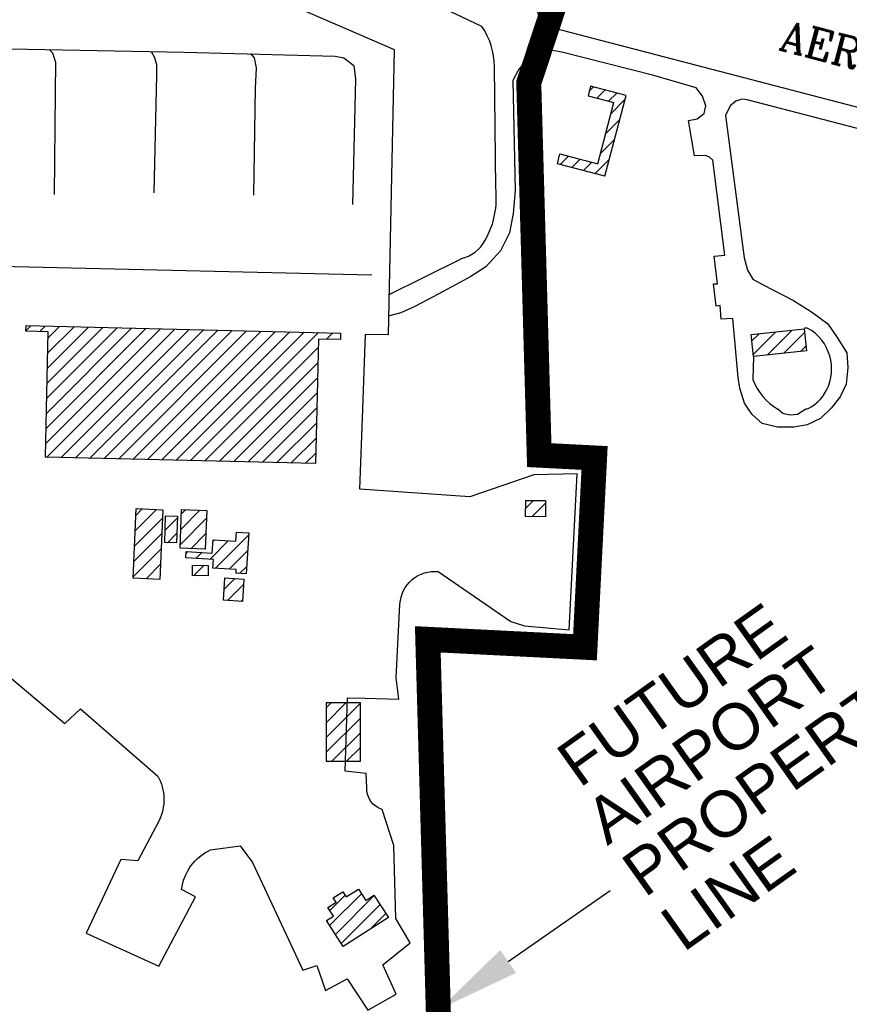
# Model space of a CAD drawing. Header units: feet. Extents: x 0 to 208040, y 0 to 211214.
# Tile 41 of 71: x 196880 to 197876, y 196786 to 197967. Entities that reach past the tile are written whole.
import ezdxf
from ezdxf.enums import TextEntityAlignment as Align

# ---------------------------------------------------------------- set-up
doc = ezdxf.new("R2010")
doc.units = ezdxf.units.FT
doc.header["$LTSCALE"] = 0.5
doc.header["$MEASUREMENT"] = 0
doc.header["$XCLIPFRAME"] = 0
doc.linetypes.add('PHANTOM2', pattern=[1.25, 0.625, -0.125, 0.125, -0.125, 0.125, -0.125])
for name, color, linetype in [('AIR-MARKING', 5, 'CONTINUOUS'), ('f-apboundarytext', 42, 'CONTINUOUS'), ('Future Property Line', 251, 'PHANTOM2'), ('image', 7, 'CONTINUOUS'), ('MA-BLDG', 11, 'CONTINUOUS'), ('MA-BLDGHATCH', 11, 'CONTINUOUS'), ('R-PAVED', 11, 'CONTINUOUS'), ('R-PAVED-T', 1, 'CONTINUOUS'), ('TAXIWYPAVED', 5, 'CONTINUOUS')]:
    doc.layers.add(name, color=color, linetype=linetype)
doc.styles.add('ARIAL', font='ARIAL.TTF')
doc.styles.add('CVFONT05', font='ROMANC')
picture_1 = doc.add_image_def('image1.jpg', size_in_pixel=(2000, 2400))

# ---------------------------------------------------------------- blocks, each defined once
blk = doc.blocks.new('SCPSUNIT')
at = {"layer": 'MA-BLDG'}
for p, q in [((-30.2, 43.7), (28.5, 49.4)), ((28.5, 49.4), (29.6, 37.4)), ((-30.2, 43.7), (-20.5, -55.9)), ((29.6, 37.4), (-17.1, 32.9)), ((-17.1, 32.9), (-9.7, -42.8)), ((22.1, -39.7), (-9.7, -42.8)), ((23.3, -51.6), (22.1, -39.7)), ((-20.5, -55.9), (23.3, -51.6))]:
    blk.add_line(p, q, dxfattribs=at)

msp = doc.modelspace()

# ---------------------------------------------------------------- hatches: boundary and pattern name
at = {"layer": 'MA-BLDGHATCH'}
h = msp.add_hatch(dxfattribs=at)
h.set_pattern_fill('ANSI31', color=256, scale=100, style=0)
h.paths.add_polyline_path([(197607.7, 197876.5), (197565.1, 197887.7), (197562.1, 197876.1), (197593, 197868), (197573.8, 197794.4), (197528.3, 197806.3), (197525.3, 197794.7), (197582.4, 197779.8)])
h = msp.add_hatch(dxfattribs=at)
h.set_pattern_fill('ANSI31', color=256, scale=100, style=0)
h.paths.add_polyline_path([(197234.9, 197434.9), (197236.4, 197500), (197238.4, 197584.2), (197264.9, 197583.7), (197264.8, 197591.5), (196887.4, 197600.4), (196887.2, 197593.8), (196914.1, 197593.1), (196911.9, 197500), (196910.6, 197442.6)])
h.paths.add_polyline_path([(197015.9, 197297.3), (197048.1, 197295.9), (197051.6, 197379.4), (197019.5, 197380.8)])
h.paths.add_polyline_path([(197054, 197340), (197068.1, 197339.7), (197069, 197371.9), (197054.9, 197372.2)])
h.paths.add_polyline_path([(197072.2, 197333.3), (197102.6, 197332.1), (197104.4, 197378.7), (197074, 197379.8)])
h.paths.add_polyline_path([(197112, 197343.5), (197111, 197327.4), (197079.7, 197329.4), (197079.2, 197321.8), (197112.3, 197319.7), (197111.6, 197309.4), (197139.8, 197307.6), (197139.6, 197303.2), (197151.5, 197302.4), (197154.7, 197351.7), (197139.9, 197352.7), (197139.2, 197341.7)])
h.paths.add_polyline_path([(197106, 197300.2), (197106.1, 197312.7), (197087.3, 197312.9), (197087.2, 197300.4)])
h.paths.add_polyline_path([(197148.9, 197296.3), (197126.1, 197297.8), (197124.3, 197271), (197147.1, 197269.5)])
h.paths.add_polyline_path([(197247.7, 197077.7), (197270.8, 197077.7), (197273.1, 197147.7), (197247.7, 197147.7)])
h.paths.add_polyline_path([(197270.8, 197077.7), (197288.7, 197077.7), (197288.7, 197147.7), (197273.1, 197147.7)])
h.paths.add_polyline_path([(197510.9, 197371.1), (197511.1, 197390.4), (197487.2, 197390.7), (197486.9, 197371.4)])
h.paths.add_polyline_path([(197295.1, 196910.7), (197286.3, 196924.3), (197271.8, 196914.9), (197267.7, 196921.2), (197256.2, 196913.8), (197259.5, 196908.7), (197249.6, 196902.3), (197256.4, 196891.9), (197248, 196886.5), (197268.1, 196855.3), (197322.4, 196890.4), (197305.1, 196917.2)])
h = msp.add_hatch(dxfattribs=at)
h.set_pattern_fill('ANSI31', color=256, scale=100, style=0)
h.paths.add_polyline_path([(197821.5, 197596.6), (197758, 197589.7), (197760.9, 197563.3), (197824.4, 197570.3)])

# ---------------------------------------------------------------- linework, layer by layer
at = {"layer": 'AIR-MARKING'}
for points, elevation in [([(196671.3, 197910.3), (196680.3, 197922.2), (196690.5, 197929.6), (196705.3, 197933.6), (196742.8, 197934.8), (197077.1, 197928.5), (197258.5, 197923.6), (197269, 197921.8), (197280.9, 197912.5), (197282.9, 197896.1), (197279.3, 197745.6)], 10.6), ([(196915.6, 197931.4), (196919.3, 197927.7), (196922.6, 197916.3), (196922.3, 197880.1), (196921.2, 197757.9)], 11.9), ([(197038.1, 197928.3), (197041, 197922.8), (197043.8, 197913.9), (197043.8, 197901.3), (197040.7, 197759.6)], 12.2), ([(197156.9, 197926.8), (197161.3, 197921.6), (197163.5, 197909.8), (197162.6, 197885.2), (197160.5, 197757)], 12.2), ([(196583.3, 197614.4), (196590.8, 197631.3), (196599.7, 197641.5), (196614, 197654.2), (196629.4, 197661.5), (196649.5, 197670.7), (196664.2, 197674.5), (196684.1, 197675.8), (197302.6, 197661.3)], 10.8)]:
    msp.add_lwpolyline(points, dxfattribs=dict(at, elevation=elevation))
at = {"layer": 'f-apboundarytext', "color": 1}
msp.add_line((197466.1, 196837.5), (197588.5, 196922.5), dxfattribs=at)
msp.add_solid([(197475.6, 196823.8), (197456.6, 196851.2), (197384, 196780.5)], dxfattribs=at)
at = {"layer": 'Future Property Line', "const_width": 30}
msp.add_lwpolyline([(199958.5, 201566), (199518, 201274, 0.24035), (199171.2, 200671), (199115.8, 200308.9, -0.112692), (199040.7, 200084.2), (198995.6, 200017.4), (198715.9, 199615.5, 0.072505), (198626.4, 199442.7), (197919.3, 199616.6), (197686.8, 198484.7), (197490.9, 197891.7), (197503.5, 197445), (197569.9, 197441.6), (197558.4, 197214.5), (197369.7, 197224), (197409.9, 195804.9)], format="xyb", dxfattribs=at)
at = {"layer": 'MA-BLDG'}
for p, q in [((197247.7, 197147.7), (197247.7, 197077.7)), ((197288.7, 197147.7), (197247.7, 197147.7)), ((197288.7, 197077.7), (197288.7, 197147.7)), ((197247.7, 197077.7), (197288.7, 197077.7))]:
    msp.add_line(p, q, dxfattribs=at)
at = {"layer": 'MA-BLDG', "elevation": 61.3}
for points in [[(196911.9, 197500), (196914.1, 197593.1), (196887.2, 197593.8), (196887.4, 197600.4), (197264.8, 197591.5), (197264.9, 197583.7), (197238.4, 197584.2), (197236.4, 197500)], [(197236.4, 197500), (197234.9, 197434.9), (196910.6, 197442.6), (196911.9, 197500)]]:
    msp.add_lwpolyline(points, dxfattribs=at)
at = {"layer": 'MA-BLDG'}
for points, elevation in [([(197824.4, 197570.3), (197760.9, 197563.3), (197758, 197589.7), (197821.5, 197596.6)], 45), ([(197510.9, 197371.1), (197486.9, 197371.4), (197487.2, 197390.7), (197511.1, 197390.4)], 28.3), ([(197051.6, 197379.4), (197048.1, 197295.9), (197015.9, 197297.3), (197019.5, 197380.8)], 21.5), ([(197104.4, 197378.7), (197102.6, 197332.1), (197072.2, 197333.3), (197074, 197379.8)], 22), ([(197069, 197371.9), (197068.1, 197339.7), (197054, 197340), (197054.9, 197372.2)], 21.7), ([(197139.6, 197303.2), (197139.8, 197307.6), (197111.6, 197309.4), (197112.3, 197319.7), (197079.2, 197321.8), (197079.7, 197329.4), (197111, 197327.4), (197112, 197343.5), (197139.2, 197341.7), (197139.9, 197352.7), (197154.7, 197351.7), (197151.5, 197302.4)], 22.8), ([(197106, 197300.2), (197087.2, 197300.4), (197087.3, 197312.9), (197106.1, 197312.7)], 23.4), ([(197147.1, 197269.5), (197124.3, 197271), (197126.1, 197297.8), (197148.9, 197296.3)], 22.3)]:
    msp.add_lwpolyline(points, close=True, dxfattribs=dict(at, elevation=elevation))
msp.add_lwpolyline([(197248, 196886.5), (197256.4, 196891.9), (197249.6, 196902.3), (197259.5, 196908.7), (197256.2, 196913.8), (197267.7, 196921.2), (197271.8, 196914.9), (197286.3, 196924.3), (197295.1, 196910.7), (197305.1, 196917.2), (197322.4, 196890.4), (197268.1, 196855.3)], close=True, dxfattribs=at)
at = {"layer": 'R-PAVED'}
for points, elevation in [([(198460.7, 198399.1), (198555, 198855, 0.416445), (198520.9, 198907), (198195.5, 198974.9, 0.286935), (198181.3, 198959), (198157.1, 198963.2), (198157.2, 198964.2, 0.404946), (198150.9, 198983.7), (198080.2, 198997.6, 0.285953), (198066.7, 198982.4), (198048.4, 198986.4, 0.327477), (198035.2, 199008), (197823.8, 199050.4), (197823.8, 199050.7, 0.369799), (197778.8, 199017.9), (197681.5, 198553.9, -0.036725), (197615.2, 198326.2), (197504.2, 197990.2, 0.544903), (197521.6, 197957.4), (198305.1, 197753.2, 0.512441), (198330.9, 197768.9), (198341.3, 197823.8), (198361.9, 197921.8)], 35.9), ([(197322.7, 197637.5), (197409.8, 197680.5), (197409.8, 197680.8, 0.21898), (197438.5, 197702.8, 0.160025), (197451.2, 197765.9), (197449.8, 197911.2, 0.144133), (197434.7, 197959.4), (197202, 198069.7), (197202.2, 198069.7, -0.340636), (197168.3, 198173.9)], 13.8), ([(197823.6, 197500, 0.156944), (197845.7, 197518, 0.394206), (197831.1, 197594.2), (197825.2, 197597.3), (197822.1, 197597.5)], 43.9), ([(197760.9, 197563.3), (197759.8, 197535.8), (197760.1, 197535.8, 0.169563), (197790.1, 197500.2, 0.353632)], 43.9)]:
    msp.add_lwpolyline(points, format="xyb", dxfattribs=dict(at, elevation=elevation))
at = {"layer": 'R-PAVED', "elevation": 17.1}
for points in [[(197754.9, 197500), (197750.1, 197507.2), (197744.2, 197525.2), (197742.4, 197538), (197736, 197608.9), (197721.9, 197608.1), (197720.5, 197624.4), (197715.7, 197623.9), (197712.5, 197650.7), (197717.4, 197650.6), (197713.5, 197683.8), (197726.1, 197685.1), (197711.9, 197798.9), (197707.7, 197802.7), (197703, 197804.6), (197690, 197804.2), (197682.8, 197846.3), (197693.2, 197848.6), (197701.3, 197854.8), (197703.5, 197863.9), (197699.3, 197875.7), (197692, 197885.6), (197641.2, 197900.5), (197532.4, 197928.2), (197517.6, 197930.7), (197506.4, 197929), (197496.3, 197924.9), (197487, 197917.7), (197478.6, 197907.2), (197471.6, 197894.5), (197474.6, 197762.7), (197472, 197735), (197467.6, 197711.6), (197456.9, 197690.2), (197439.3, 197670.8), (197421.2, 197659.4), (197403.6, 197649.9), (197376, 197634.9), (197354.1, 197623.4), (197337.3, 197615.8), (197322, 197611.7)], [(198287.5, 197732.4), (197753, 197871.2), (197746.7, 197871.9), (197739.3, 197869.7), (197732.6, 197863.9), (197727.2, 197852.4), (197749.3, 197681.6), (197753.4, 197666.8), (197760.1, 197656.2), (197772.3, 197649.3), (197808.9, 197630.5), (197831.7, 197616.3), (197849.9, 197602.4), (197861.2, 197586.2), (197872.6, 197567.9), (197874.1, 197550.1), (197871.8, 197530), (197864.6, 197514.9), (197853.9, 197501.3)], [(197853.9, 197501.3), (197841, 197489), (197825.2, 197481.2), (197809, 197478.4), (197789.7, 197478.7), (197771.2, 197482.8), (197759, 197493.8), (197754.9, 197500)]]:
    msp.add_lwpolyline(points, dxfattribs=at)
at = {"layer": 'R-PAVED'}
msp.add_lwpolyline([(197823.6, 197500), (197813.7, 197493.9), (197804.7, 197492.8), (197795.8, 197494.9), (197790.1, 197500.2)], dxfattribs=at)
at = {"layer": 'TAXIWYPAVED'}
for p, q in [((197329.8, 197931.1, 20.1), (196867.2, 198132.2, 20.1)), ((197322.4, 197589.7, 20.1), (197329.8, 197931.1, 20.1)), ((197291.5, 197500, 20.1), (197294.7, 197590.2, 20.1)), ((197294.7, 197590.2, 20.1), (197322.4, 197589.7, 20.1))]:
    msp.add_line(p, q, dxfattribs=at)
at = {"layer": 'TAXIWYPAVED', "elevation": 20.1}
msp.add_lwpolyline([(196869.8, 197177), (196933.9, 197123.1), (196952.7, 197140.8), (197045.7, 197060, -0.243251), (197046.9, 197006), (197021.6, 196958.3), (197001.2, 196959.8), (196959.4, 196871.5), (197046.6, 196831.7), (197090.9, 196915.2), (197074, 196923.7, -0.259076), (197108.9, 196971.4), (197144.3, 196976.1), (197159.1, 196956.2), (197219.8, 196827.2), (197236.4, 196832.5), (197247, 196802.7), (197272.7, 196816.5), (197297.6, 196779.2), (197331.7, 196798.1), (197315.7, 196833.5), (197348.4, 196860), (197331.4, 196889.1), (197329.1, 196976.8), (197315.1, 197019.9, -0.344039), (197296.4, 197045.7), (197295.6, 197062.9), (197270.4, 197066), (197273.4, 197153.9), (197294.5, 197153.4), (197335, 197152.3), (197331.9, 197178), (197336.3, 197266.3, -0.43202), (197382.3, 197305.2), (197469.4, 197245.4), (197485.6, 197240.3), (197539.5, 197235.5), (197548.9, 197422.7), (197496.8, 197421.5), (197420.1, 197394.9), (197288.1, 197404.3), (197291.5, 197500)], format="xyb", dxfattribs=at)

# ---------------------------------------------------------------- block references
at = {"layer": 'MA-BLDG', "rotation": 159.7668823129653}
msp.add_blockref('SCPSUNIT', (197569.1, 197831.2), dxfattribs=at)

# ---------------------------------------------------------------- texts
at = {"layer": 'f-apboundarytext', "style": 'ARIAL'}
for s, p in [('FUTURE', (197551.7, 197044.9)), ('AIRPORT', (197585.2, 196975.9)), ('PROPERTY', (197629.8, 196913.2)), ('LINE', (197676.4, 196847.8))]:
    msp.add_text(s, height=55, rotation=35.4689, dxfattribs=at).set_placement(p)
at = {"layer": 'R-PAVED-T', "style": 'CVFONT05'}
msp.add_text('AEROLOGY ROAD', height=36, rotation=345.3218, dxfattribs=at).set_placement((197996.8, 197897), align=Align.MIDDLE)

# ---------------------------------------------------------------- pictures from other files: only their frames are drawn
at = {"layer": 'image'}
image = msp.add_image(picture_1, insert=(189577.4, 187001.2), size_in_units=(14997.8, 17997.4), rotation=0.6, dxfattribs=at)
image.set_boundary_path([(132.996, 330.714), (430.192, 24.765), (1020.87, 15.748), (1441.694, 2.418), (1679.783, 17.58), (1693.604, 9.457), (1619.806, 230.729), (1548.014, 470.558), (1535.763, 774.424), (1569.421, 992.353), (1639.473, 1205.262), (1591.986, 1384.6), (1519.706, 1505.468), (1523.142, 1667.603), (1504.677, 1730.756), (1672.9, 1884.48), (1821.97, 1931.65), (1498.085, 2118.297), (960.466, 2148.074), (673.895, 2165.344), (458.475, 2163.088), (240.59, 2160.806), (87.062, 2055.378), (143.158, 1779.843), (140.638, 1536.635), (138.25, 1280.692), (130.08, 1093.17), (219.456, 785.044), (141.38, 497.97), (132.996, 330.714)])
image.dxf.flags = 15

doc.saveas('drawing.dxf')
